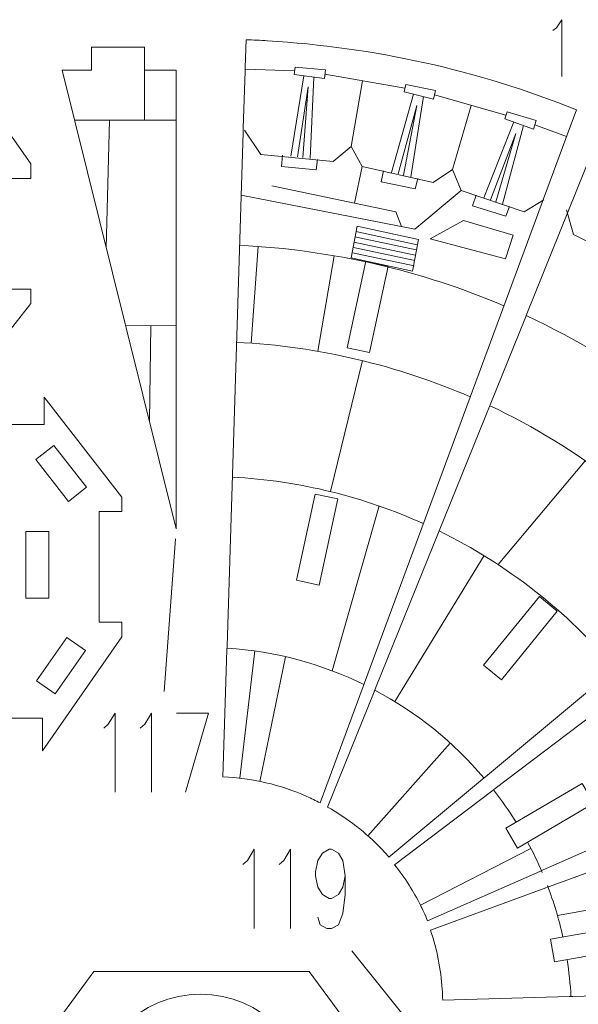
# Model space of a CAD drawing. Header units: millimetres. Extents: x -182 to 184, y -139 to 138.
# Tile 8 of 9: x 20 to 100, y -4 to 138. Entities that reach past the tile are written whole.
import ezdxf

# ---------------------------------------------------------------- set-up
doc = ezdxf.new("R2010")
doc.units = ezdxf.units.MM
doc.header["$MEASUREMENT"] = 0
doc.layers.add('Layer 1', color=7, linetype='Continuous')

msp = doc.modelspace()

# ---------------------------------------------------------------- linework, layer by layer
at = {"layer": 'Layer 1', "color": 1, "lineweight": 9}
for points, knots in [([(96.2469, 136.2355), (96.2469, 136.2355), (96.756, 136.6217), (96.756, 136.6217), (96.756, 136.6217), (96.756, 136.6217), (97.5275, 137.7921), (97.5275, 137.7921), (97.5275, 137.7921), (97.5275, 137.7921), (97.5275, 129.5997), (97.5275, 129.5997)], [0, 0, 0, 0, 0.25, 0.25, 0.25, 0.25, 0.5, 0.5, 0.5, 0.5, 1, 1, 1, 1]), ([(59.0401, 129.9048), (59.0401, 129.9048), (59.1814, 130.9631), (59.1814, 130.9631), (59.1814, 130.9631), (59.1814, 130.9631), (63.5161, 130.588), (63.5161, 130.588), (63.5161, 130.588), (63.5161, 130.588), (63.3922, 129.3233), (63.3922, 129.3233), (63.3922, 129.3233), (63.3922, 129.3233), (59.0401, 129.9048), (59.0401, 129.9048)], [0, 0, 0, 0, 0.2, 0.2, 0.2, 0.2, 0.4, 0.4, 0.4, 0.4, 0.6, 0.6, 0.6, 0.6, 1, 1, 1, 1]), ([(74.8278, 127.4335), (74.8278, 127.4335), (75.0843, 128.4699), (75.0843, 128.4699), (75.0843, 128.4699), (75.0843, 128.4699), (79.3517, 127.6218), (79.3517, 127.6218), (79.3517, 127.6218), (79.3517, 127.6218), (79.0899, 126.3783), (79.0899, 126.3783), (79.0899, 126.3783), (79.0899, 126.3783), (74.8278, 127.4335), (74.8278, 127.4335)], [0, 0, 0, 0, 0.2, 0.2, 0.2, 0.2, 0.4, 0.4, 0.4, 0.4, 0.6, 0.6, 0.6, 0.6, 1, 1, 1, 1]), ([(89.3055, 123.5554), (89.3055, 123.5554), (89.6672, 124.5599), (89.6672, 124.5599), (89.6672, 124.5599), (89.6672, 124.5599), (93.8248, 123.2773), (93.8248, 123.2773), (93.8248, 123.2773), (93.8248, 123.2773), (93.4365, 122.0673), (93.4365, 122.0673), (93.4365, 122.0673), (93.4365, 122.0673), (89.3055, 123.5554), (89.3055, 123.5554)], [0, 0, 0, 0, 0.2, 0.2, 0.2, 0.2, 0.4, 0.4, 0.4, 0.4, 0.6, 0.6, 0.6, 0.6, 1, 1, 1, 1]), ([(62.3878, 117.6951), (62.3878, 117.6951), (62.1836, 116.2122), (62.1836, 116.2122), (62.1836, 116.2122), (62.1836, 116.2122), (57.1853, 116.6811), (57.1853, 116.6811), (57.1853, 116.6811), (57.1853, 116.6811), (57.3404, 118.2818), (57.3404, 118.2818)], [0, 0, 0, 0, 0.25, 0.25, 0.25, 0.25, 0.5, 0.5, 0.5, 0.5, 1, 1, 1, 1]), ([(76.8166, 114.9304), (76.8166, 114.9304), (76.4509, 113.4788), (76.4509, 113.4788), (76.4509, 113.4788), (76.4509, 113.4788), (71.5342, 114.4929), (71.5342, 114.4929), (71.5342, 114.4929), (71.5342, 114.4929), (71.8639, 116.0669), (71.8639, 116.0669)], [0, 0, 0, 0, 0.25, 0.25, 0.25, 0.25, 0.5, 0.5, 0.5, 0.5, 1, 1, 1, 1]), ([(89.9976, 110.914), (89.9976, 110.914), (89.4846, 109.5077), (89.4846, 109.5077), (89.4846, 109.5077), (89.4846, 109.5077), (84.6983, 111.0221), (84.6983, 111.0221), (84.6983, 111.0221), (84.6983, 111.0221), (85.1881, 112.5539), (85.1881, 112.5539)], [0, 0, 0, 0, 0.25, 0.25, 0.25, 0.25, 0.5, 0.5, 0.5, 0.5, 1, 1, 1, 1]), ([(83.3745, 108.9039), (83.3745, 108.9039), (90.5444, 106.7849), (90.5444, 106.7849), (90.5444, 106.7849), (90.5444, 106.7849), (89.4299, 103.4017), (89.4299, 103.4017), (89.4299, 103.4017), (89.4299, 103.4017), (78.5907, 106.2535), (78.5907, 106.2535), (78.5907, 106.2535), (78.5907, 106.2535), (83.3745, 108.9039), (83.3745, 108.9039)], [0, 0, 0, 0, 0.2, 0.2, 0.2, 0.2, 0.4, 0.4, 0.4, 0.4, 0.6, 0.6, 0.6, 0.6, 1, 1, 1, 1]), ([(31.6323, 35.8834), (31.6323, 35.8834), (32.2902, 36.4371), (32.2902, 36.4371), (32.2902, 36.4371), (32.2902, 36.4371), (33.2722, 38.0656), (33.2722, 38.0656), (33.2722, 38.0656), (33.2722, 38.0656), (33.2722, 26.6662), (33.2722, 26.6662)], [0, 0, 0, 0, 0.25, 0.25, 0.25, 0.25, 0.5, 0.5, 0.5, 0.5, 1, 1, 1, 1]), ([(36.8662, 35.8834), (36.8662, 35.8834), (37.5241, 36.4371), (37.5241, 36.4371), (37.5241, 36.4371), (37.5241, 36.4371), (38.506, 38.0656), (38.506, 38.0656), (38.506, 38.0656), (38.506, 38.0656), (38.506, 26.6662), (38.506, 26.6662)], [0, 0, 0, 0, 0.25, 0.25, 0.25, 0.25, 0.5, 0.5, 0.5, 0.5, 1, 1, 1, 1]), ([(42.1099, 38.0656), (42.1099, 38.0656), (46.6858, 38.0656), (46.6858, 38.0656), (46.6858, 38.0656), (46.6858, 38.0656), (43.4159, 26.6662), (43.4159, 26.6662)], [0, 0, 0, 0, 0.33333333, 0.33333333, 0.33333333, 0.33333333, 1, 1, 1, 1]), ([(51.6416, 16.2825), (51.6416, 16.2825), (52.2995, 16.8362), (52.2995, 16.8362), (52.2995, 16.8362), (52.2995, 16.8362), (53.2815, 18.4647), (53.2815, 18.4647), (53.2815, 18.4647), (53.2815, 18.4647), (53.2815, 7.0651), (53.2815, 7.0651)], [0, 0, 0, 0, 0.25, 0.25, 0.25, 0.25, 0.5, 0.5, 0.5, 0.5, 1, 1, 1, 1]), ([(56.8755, 16.2825), (56.8755, 16.2825), (57.5334, 16.8362), (57.5334, 16.8362), (57.5334, 16.8362), (57.5334, 16.8362), (58.5153, 18.4647), (58.5153, 18.4647), (58.5153, 18.4647), (58.5153, 18.4647), (58.5153, 7.0651), (58.5153, 7.0651)], [0, 0, 0, 0, 0.25, 0.25, 0.25, 0.25, 0.5, 0.5, 0.5, 0.5, 1, 1, 1, 1]), ([(66.3711, 14.654), (66.3711, 14.654), (66.047, 13.0255), (66.047, 13.0255), (66.047, 13.0255), (66.047, 13.0255), (65.3891, 11.9507), (65.3891, 11.9507), (65.3891, 11.9507), (65.3891, 11.9507), (64.4071, 11.397), (64.4071, 11.397), (64.4071, 11.397), (64.4071, 11.397), (64.0831, 11.397), (64.0831, 11.397), (64.0831, 11.397), (64.0831, 11.397), (63.1011, 11.9507), (63.1011, 11.9507), (63.1011, 11.9507), (63.1011, 11.9507), (62.4432, 13.0255), (62.4432, 13.0255), (62.4432, 13.0255), (62.4432, 13.0255), (62.1192, 14.654), (62.1192, 14.654), (62.1192, 14.654), (62.1192, 14.654), (62.1192, 15.2076), (62.1192, 15.2076), (62.1192, 15.2076), (62.1192, 15.2076), (62.4432, 16.8362), (62.4432, 16.8362), (62.4432, 16.8362), (62.4432, 16.8362), (63.1011, 17.9109), (63.1011, 17.9109), (63.1011, 17.9109), (63.1011, 17.9109), (64.0831, 18.4647), (64.0831, 18.4647), (64.0831, 18.4647), (64.0831, 18.4647), (64.4071, 18.4647), (64.4071, 18.4647), (64.4071, 18.4647), (64.4071, 18.4647), (65.3891, 17.9109), (65.3891, 17.9109), (65.3891, 17.9109), (65.3891, 17.9109), (66.047, 16.8362), (66.047, 16.8362), (66.047, 16.8362), (66.047, 16.8362), (66.3711, 14.654), (66.3711, 14.654), (66.3711, 14.654), (66.3711, 14.654), (66.3711, 11.9507), (66.3711, 11.9507), (66.3711, 11.9507), (66.3711, 11.9507), (66.047, 9.2311), (66.047, 9.2311), (66.047, 9.2311), (66.047, 9.2311), (65.3891, 7.6026), (65.3891, 7.6026), (65.3891, 7.6026), (65.3891, 7.6026), (64.4071, 7.0651), (64.4071, 7.0651), (64.4071, 7.0651), (64.4071, 7.0651), (63.7493, 7.0651), (63.7493, 7.0651), (63.7493, 7.0651), (63.7493, 7.0651), (62.7673, 7.6026), (62.7673, 7.6026), (62.7673, 7.6026), (62.7673, 7.6026), (62.4432, 8.6937), (62.4432, 8.6937)], [0, 0, 0, 0, 0.04347826, 0.04347826, 0.04347826, 0.04347826, 0.08695652, 0.08695652, 0.08695652, 0.08695652, 0.13043478, 0.13043478, 0.13043478, 0.13043478, 0.17391304, 0.17391304, 0.17391304, 0.17391304, 0.2173913, 0.2173913, 0.2173913, 0.2173913, 0.26086957, 0.26086957, 0.26086957, 0.26086957, 0.30434783, 0.30434783, 0.30434783, 0.30434783, 0.34782609, 0.34782609, 0.34782609, 0.34782609, 0.39130435, 0.39130435, 0.39130435, 0.39130435, 0.43478261, 0.43478261, 0.43478261, 0.43478261, 0.47826087, 0.47826087, 0.47826087, 0.47826087, 0.52173913, 0.52173913, 0.52173913, 0.52173913, 0.56521739, 0.56521739, 0.56521739, 0.56521739, 0.60869565, 0.60869565, 0.60869565, 0.60869565, 0.65217391, 0.65217391, 0.65217391, 0.65217391, 0.69565217, 0.69565217, 0.69565217, 0.69565217, 0.73913043, 0.73913043, 0.73913043, 0.73913043, 0.7826087, 0.7826087, 0.7826087, 0.7826087, 0.82608696, 0.82608696, 0.82608696, 0.82608696, 0.86956522, 0.86956522, 0.86956522, 0.86956522, 0.91304348, 0.91304348, 0.91304348, 0.91304348, 1, 1, 1, 1]), ([(67.3192, 3.8763), (67.3192, 3.8763), (76.6326, -7.7653), (76.6326, -7.7653), (76.6326, -7.7653), (76.6326, -7.7653), (109.9947, -7.8283), (109.9947, -7.8283)], [0, 0, 0, 0, 0.33333333, 0.33333333, 0.33333333, 0.33333333, 1, 1, 1, 1]), ([(45.5543, -2.3951), (54.2757, -2.3951), (61.3459, -9.4653), (61.3459, -18.1867), (61.3459, -18.1867), (61.3459, -26.9081), (54.2757, -33.9783), (45.5543, -33.9783), (45.5543, -33.9783), (36.8329, -33.9783), (29.7627, -26.9081), (29.7627, -18.1867), (29.7627, -18.1867), (29.7627, -9.4653), (36.8329, -2.3951), (45.5543, -2.3951)], [0, 0, 0, 0, 0.2, 0.2, 0.2, 0.2, 0.4, 0.4, 0.4, 0.4, 0.6, 0.6, 0.6, 0.6, 1, 1, 1, 1])]:
    msp.add_open_spline(points, degree=3, knots=knots, dxfattribs=at)
at = {"layer": 'Layer 1', "lineweight": 9}
for points, knots in [([(98.293, 121.2487), (98.293, 121.2487), (99.6167, 124.83), (99.6167, 124.83), (99.6167, 124.83), (85.4492, 130.5595), (70.4513, 133.8253), (55.199, 134.7612), (55.199, 134.7612), (54.1692, 134.8206), (53.1385, 134.8787), (52.1068, 134.9189), (52.1068, 134.9189), (52.1068, 134.9189), (51.9818, 130.9391), (51.9818, 130.9391)], [0, 0, 0, 0, 0.2, 0.2, 0.2, 0.2, 0.4, 0.4, 0.4, 0.4, 0.6, 0.6, 0.6, 0.6, 1, 1, 1, 1]), ([(3.3919, 87.1866), (3.3919, 87.1866), (3.3919, 86.5033), (3.3919, 86.5033), (3.3919, 86.5033), (3.3919, 86.5033), (9.6212, 86.5033), (9.6212, 86.5033), (9.6212, 86.5033), (9.6212, 86.5033), (9.6212, 82.5806), (9.6212, 82.5806), (9.6212, 82.5806), (9.6212, 82.5806), (9.8434, 82.5806), (9.8434, 82.5806), (9.8434, 82.5806), (9.8434, 82.5806), (21.1411, 96.9748), (21.1411, 96.9748), (21.1411, 96.9748), (21.1411, 96.9748), (21.1411, 99.0103), (21.1411, 99.0103), (21.1411, 99.0103), (21.1411, 99.0103), (17.8463, 99.0103), (17.8463, 99.0103), (17.8463, 99.0103), (17.8463, 99.0103), (17.8463, 114.9457), (17.8463, 114.9457), (17.8463, 114.9457), (17.8463, 114.9457), (21.1411, 114.9457), (21.1411, 114.9457), (21.1411, 114.9457), (21.1411, 114.9457), (21.1411, 117.0638), (21.1411, 117.0638), (21.1411, 117.0638), (21.1411, 117.0638), (9.6212, 133.4456), (9.6212, 133.4456), (9.6212, 133.4456), (9.6212, 133.4456), (9.6212, 128.7665), (9.6212, 128.7665), (9.6212, 128.7665), (9.6212, 128.7665), (3.3919, 128.7665), (3.3919, 128.7665), (3.3919, 128.7665), (3.3919, 128.7665), (3.3919, 127.8864), (3.3919, 127.8864)], [0, 0, 0, 0, 0.06666667, 0.06666667, 0.06666667, 0.06666667, 0.13333333, 0.13333333, 0.13333333, 0.13333333, 0.2, 0.2, 0.2, 0.2, 0.26666667, 0.26666667, 0.26666667, 0.26666667, 0.33333333, 0.33333333, 0.33333333, 0.33333333, 0.4, 0.4, 0.4, 0.4, 0.46666667, 0.46666667, 0.46666667, 0.46666667, 0.53333333, 0.53333333, 0.53333333, 0.53333333, 0.6, 0.6, 0.6, 0.6, 0.66666667, 0.66666667, 0.66666667, 0.66666667, 0.73333333, 0.73333333, 0.73333333, 0.73333333, 0.8, 0.8, 0.8, 0.8, 0.86666667, 0.86666667, 0.86666667, 0.86666667, 1, 1, 1, 1]), ([(37.5076, 132.4579), (37.5076, 132.4579), (37.5076, 133.8278), (37.5076, 133.8278), (37.5076, 133.8278), (37.5076, 133.8278), (29.8876, 133.8278), (29.8876, 133.8278), (29.8876, 133.8278), (29.8876, 133.8278), (29.8876, 132.4579), (29.8876, 132.4579)], [0, 0, 0, 0, 0.25, 0.25, 0.25, 0.25, 0.5, 0.5, 0.5, 0.5, 1, 1, 1, 1]), ([(29.8876, 131.8957), (29.8876, 131.8957), (29.8876, 130.5258), (29.8876, 130.5258), (29.8876, 130.5258), (29.8876, 130.5258), (25.651, 130.5258), (25.651, 130.5258), (25.651, 130.5258), (25.651, 130.5258), (34.7308, 94.0291), (34.7308, 94.0291)], [0, 0, 0, 0, 0.25, 0.25, 0.25, 0.25, 0.5, 0.5, 0.5, 0.5, 1, 1, 1, 1]), ([(42.0624, 98.8461), (42.0624, 98.8461), (42.0624, 130.5258), (42.0624, 130.5258), (42.0624, 130.5258), (42.0624, 130.5258), (37.5076, 130.5258), (37.5076, 130.5258), (37.5076, 130.5258), (37.5076, 130.5258), (37.5076, 131.8957), (37.5076, 131.8957)], [0, 0, 0, 0, 0.25, 0.25, 0.25, 0.25, 0.5, 0.5, 0.5, 0.5, 1, 1, 1, 1]), ([(69.861, 89.9088), (69.861, 89.9088), (66.6345, 90.6086), (66.6345, 90.6086), (66.6345, 90.6086), (66.6345, 90.6086), (69.3312, 103.0414), (69.3312, 103.0414), (69.3312, 103.0414), (69.3312, 103.0414), (72.5576, 102.3416), (72.5576, 102.3416), (72.5576, 102.3416), (72.5576, 102.3416), (69.861, 89.9088), (69.861, 89.9088)], [0, 0, 0, 0, 0.2, 0.2, 0.2, 0.2, 0.4, 0.4, 0.4, 0.4, 0.6, 0.6, 0.6, 0.6, 1, 1, 1, 1]), ([(34.8666, 93.4834), (34.8666, 93.4834), (42.0624, 64.5594), (42.0624, 64.5594), (42.0624, 64.5594), (42.0624, 64.5594), (42.0624, 98.2839), (42.0624, 98.2839)], [0, 0, 0, 0, 0.33333333, 0.33333333, 0.33333333, 0.33333333, 1, 1, 1, 1]), ([(17.0595, 38.5685), (17.0595, 38.5685), (17.0595, 37.3079), (17.0595, 37.3079), (17.0595, 37.3079), (17.0595, 37.3079), (22.8336, 37.3079), (22.8336, 37.3079), (22.8336, 37.3079), (22.8336, 37.3079), (22.8336, 32.6288), (22.8336, 32.6288), (22.8336, 32.6288), (22.8336, 32.6288), (34.2494, 49.0106), (34.2494, 49.0106), (34.2494, 49.0106), (34.2494, 49.0106), (34.2494, 51.1287), (34.2494, 51.1287), (34.2494, 51.1287), (34.2494, 51.1287), (30.985, 51.1287), (30.985, 51.1287), (30.985, 51.1287), (30.985, 51.1287), (30.985, 57.5112), (30.985, 57.5112), (30.985, 57.5112), (30.985, 57.5112), (30.985, 67.0641), (30.985, 67.0641), (30.985, 67.0641), (30.985, 67.0641), (34.2494, 67.0641), (34.2494, 67.0641), (34.2494, 67.0641), (34.2494, 67.0641), (34.2494, 69.0996), (34.2494, 69.0996), (34.2494, 69.0996), (34.2494, 69.0996), (23.0538, 83.4938), (23.0538, 83.4938), (23.0538, 83.4938), (23.0538, 83.4938), (23.0538, 79.5711), (23.0538, 79.5711), (23.0538, 79.5711), (23.0538, 79.5711), (17.0595, 79.5711), (17.0595, 79.5711), (17.0595, 79.5711), (17.0595, 79.5711), (17.0595, 78.7878), (17.0595, 78.7878)], [0, 0, 0, 0, 0.06666667, 0.06666667, 0.06666667, 0.06666667, 0.13333333, 0.13333333, 0.13333333, 0.13333333, 0.2, 0.2, 0.2, 0.2, 0.26666667, 0.26666667, 0.26666667, 0.26666667, 0.33333333, 0.33333333, 0.33333333, 0.33333333, 0.4, 0.4, 0.4, 0.4, 0.46666667, 0.46666667, 0.46666667, 0.46666667, 0.53333333, 0.53333333, 0.53333333, 0.53333333, 0.6, 0.6, 0.6, 0.6, 0.66666667, 0.66666667, 0.66666667, 0.66666667, 0.73333333, 0.73333333, 0.73333333, 0.73333333, 0.8, 0.8, 0.8, 0.8, 0.86666667, 0.86666667, 0.86666667, 0.86666667, 1, 1, 1, 1]), ([(26.552, 68.5055), (26.552, 68.5055), (21.8586, 74.5085), (21.8586, 74.5085), (21.8586, 74.5085), (21.8586, 74.5085), (24.4599, 76.5423), (24.4599, 76.5423), (24.4599, 76.5423), (24.4599, 76.5423), (29.1533, 70.5393), (29.1533, 70.5393), (29.1533, 70.5393), (29.1533, 70.5393), (26.552, 68.5055), (26.552, 68.5055)], [0, 0, 0, 0, 0.2, 0.2, 0.2, 0.2, 0.4, 0.4, 0.4, 0.4, 0.6, 0.6, 0.6, 0.6, 1, 1, 1, 1]), ([(62.6061, 56.4589), (62.6061, 56.4589), (59.3796, 57.1587), (59.3796, 57.1587), (59.3796, 57.1587), (59.3796, 57.1587), (62.0668, 69.5483), (62.0668, 69.5483), (62.0668, 69.5483), (62.0668, 69.5483), (65.2933, 68.8485), (65.2933, 68.8485), (65.2933, 68.8485), (65.2933, 68.8485), (62.6061, 56.4589), (62.6061, 56.4589)], [0, 0, 0, 0, 0.2, 0.2, 0.2, 0.2, 0.4, 0.4, 0.4, 0.4, 0.6, 0.6, 0.6, 0.6, 1, 1, 1, 1]), ([(23.7204, 64.1493), (23.7204, 64.1493), (23.7204, 54.601), (23.7204, 54.601), (23.7204, 54.601), (23.7204, 54.601), (20.4184, 54.601), (20.4184, 54.601), (20.4184, 54.601), (20.4184, 54.601), (20.4184, 64.1493), (20.4184, 64.1493), (20.4184, 64.1493), (20.4184, 64.1493), (23.7204, 64.1493), (23.7204, 64.1493)], [0, 0, 0, 0, 0.2, 0.2, 0.2, 0.2, 0.4, 0.4, 0.4, 0.4, 0.6, 0.6, 0.6, 0.6, 1, 1, 1, 1]), ([(88.836, 42.8314), (88.836, 42.8314), (86.2579, 44.9286), (86.2579, 44.9286), (86.2579, 44.9286), (86.2579, 44.9286), (94.2983, 54.8126), (94.2983, 54.8126), (94.2983, 54.8126), (94.2983, 54.8126), (96.8763, 52.7155), (96.8763, 52.7155), (96.8763, 52.7155), (96.8763, 52.7155), (88.836, 42.8314), (88.836, 42.8314)], [0, 0, 0, 0, 0.2, 0.2, 0.2, 0.2, 0.4, 0.4, 0.4, 0.4, 0.6, 0.6, 0.6, 0.6, 1, 1, 1, 1]), ([(29.0239, 47.0486), (29.0239, 47.0486), (24.6456, 40.812), (24.6456, 40.812), (24.6456, 40.812), (24.6456, 40.812), (21.9431, 42.7092), (21.9431, 42.7092), (21.9431, 42.7092), (21.9431, 42.7092), (26.3213, 48.9458), (26.3213, 48.9458), (26.3213, 48.9458), (26.3213, 48.9458), (29.0239, 47.0486), (29.0239, 47.0486)], [0, 0, 0, 0, 0.2, 0.2, 0.2, 0.2, 0.4, 0.4, 0.4, 0.4, 0.6, 0.6, 0.6, 0.6, 1, 1, 1, 1]), ([(68.9628, 41.8935), (68.9628, 41.8935), (62.7715, 25.1425), (62.7715, 25.1425), (62.7715, 25.1425), (62.1393, 25.4548), (61.4979, 25.7932), (60.8484, 26.0673), (60.8484, 26.0673), (57.0424, 27.7502), (52.948, 28.7115), (48.7777, 28.8941)], [0, 0, 0, 0, 0.25, 0.25, 0.25, 0.25, 0.5, 0.5, 0.5, 0.5, 1, 1, 1, 1]), ([(86.1046, 28.5403), (86.1046, 28.5403), (72.6659, 17.3435), (72.6659, 17.3435), (72.6659, 17.3435), (72.3425, 17.7137), (71.9818, 18.1092), (71.6426, 18.4647), (71.6426, 18.4647), (69.3573, 20.8573), (66.7274, 22.9006), (63.8385, 24.5244)], [0, 0, 0, 0, 0.25, 0.25, 0.25, 0.25, 0.5, 0.5, 0.5, 0.5, 1, 1, 1, 1]), ([(91.1616, 18.6469), (91.1616, 18.6469), (89.489, 21.494), (89.489, 21.494), (89.489, 21.494), (89.489, 21.494), (100.4393, 27.9268), (100.4393, 27.9268), (100.4393, 27.9268), (100.4393, 27.9268), (102.1118, 25.0798), (102.1118, 25.0798), (102.1118, 25.0798), (102.1118, 25.0798), (91.1616, 18.6469), (91.1616, 18.6469)], [0, 0, 0, 0, 0.2, 0.2, 0.2, 0.2, 0.4, 0.4, 0.4, 0.4, 0.6, 0.6, 0.6, 0.6, 1, 1, 1, 1]), ([(94.3463, 15.2577), (94.3463, 15.2577), (78.2147, 8.1742), (78.2147, 8.1742), (78.2147, 8.1742), (78.0399, 8.5966), (77.8569, 9.0159), (77.6658, 9.431), (77.6658, 9.431), (77.5105, 9.7681), (77.3491, 10.1028), (77.1824, 10.4347)], [0, 0, 0, 0, 0.25, 0.25, 0.25, 0.25, 0.5, 0.5, 0.5, 0.5, 1, 1, 1, 1]), ([(96.4881, 2.2688), (96.4881, 2.2688), (95.9166, 5.5352), (95.9166, 5.5352), (95.9166, 5.5352), (95.9166, 5.5352), (108.4574, 7.7291), (108.4574, 7.7291), (108.4574, 7.7291), (108.4574, 7.7291), (109.0288, 4.4627), (109.0288, 4.4627), (109.0288, 4.4627), (109.0288, 4.4627), (96.4881, 2.2688), (96.4881, 2.2688)], [0, 0, 0, 0, 0.2, 0.2, 0.2, 0.2, 0.4, 0.4, 0.4, 0.4, 0.6, 0.6, 0.6, 0.6, 1, 1, 1, 1]), ([(98.5606, -2.7087), (98.5606, -2.7087), (80.3906, -3.2385), (80.3906, -3.2385), (80.3906, -3.2385), (80.3802, -2.7189), (80.3594, -2.1997), (80.3283, -1.6814), (80.3283, -1.6814), (80.1351, 1.2213), (79.5649, 4.0896), (78.6307, 6.8491)], [0, 0, 0, 0, 0.25, 0.25, 0.25, 0.25, 0.5, 0.5, 0.5, 0.5, 1, 1, 1, 1]), ([(67.9165, -9.5503), (67.9165, -9.5503), (67.9165, -8.2196), (67.9165, -8.2196), (67.9165, -8.2196), (67.9165, -8.2196), (61.1994, 0.8918), (61.1994, 0.8918), (61.1994, 0.8918), (61.1994, 0.8918), (30.2227, 0.8918), (30.2227, 0.8918), (30.2227, 0.8918), (30.2227, 0.8918), (23.1921, -8.6448), (23.1921, -8.6448), (23.1921, -8.6448), (23.1921, -8.6448), (23.1921, -9.5503), (23.1921, -9.5503)], [0, 0, 0, 0, 0.16666667, 0.16666667, 0.16666667, 0.16666667, 0.33333333, 0.33333333, 0.33333333, 0.33333333, 0.5, 0.5, 0.5, 0.5, 0.66666667, 0.66666667, 0.66666667, 0.66666667, 1, 1, 1, 1])]:
    msp.add_open_spline(points, degree=3, knots=knots, dxfattribs=at)
at = {"layer": 'Layer 1', "color": 1, "lineweight": 9}
for points in [[(29.8875, 131.8957), (29.8875, 131.8957), (29.8877, 132.4579), (29.8877, 132.4579)], [(37.5075, 131.8957), (37.5075, 131.8957), (37.5077, 132.4579), (37.5077, 132.4579)], [(51.9643, 130.3771), (51.9643, 130.3771), (51.9819, 130.9391), (51.9819, 130.9391)], [(58.5317, 118.161), (58.5317, 118.161), (60.4346, 129.7185), (60.4346, 129.7185)], [(61.88, 129.5253), (61.88, 129.5253), (61.3365, 117.8336), (61.3365, 117.8336)], [(73.0348, 115.8162), (73.0348, 115.8162), (76.1934, 127.0954), (76.1934, 127.0954)], [(77.609, 126.745), (77.609, 126.745), (75.7868, 115.1833), (75.7868, 115.1833)], [(51.6887, 121.6043), (51.6887, 121.6043), (51.7065, 122.1663), (51.7065, 122.1663)], [(86.327, 112.1841), (86.327, 112.1841), (90.6291, 123.0786), (90.6291, 123.0786)], [(92.0011, 122.5844), (92.0011, 122.5844), (88.9993, 111.2714), (88.9993, 111.2714)], [(98.0985, 120.7212), (98.0985, 120.7212), (98.2927, 121.2488), (98.2927, 121.2488)], [(54.2205, 118.4189), (54.2205, 118.4189), (64.628, 117.3717), (64.628, 117.3717)], [(68.7889, 116.6668), (68.7889, 116.6668), (79.0079, 114.3633), (79.0079, 114.3633)], [(83.0662, 113.2064), (83.0662, 113.2064), (92.0907, 110.138), (92.0907, 110.138)], [(94.6929, 111.5084), (94.6929, 111.5084), (94.8879, 112.0356), (94.8879, 112.0356)], [(68.0735, 108.0739), (68.0735, 108.0739), (67.2065, 103.5294), (67.2065, 103.5294)], [(99.2178, 106.9149), (99.2178, 106.9149), (107.4096, 102.7973), (107.4096, 102.7973)], [(76.9122, 106.1808), (76.9122, 106.1808), (76.0451, 101.6363), (76.0451, 101.6363)], [(42.0625, 98.2839), (42.0625, 98.2839), (42.0623, 98.8461), (42.0623, 98.8461)], [(92.2815, 94.965), (92.2815, 94.965), (92.4919, 95.4864), (92.4919, 95.4864)], [(34.8545, 93.4807), (34.8545, 93.4807), (34.7331, 94.0297), (34.7331, 94.0297)], [(40.3296, 41.1537), (40.3296, 41.1537), (41.9545, 63.1023), (41.9545, 63.1023)], [(49.3502, 47.1305), (49.3502, 47.1305), (49.368, 47.6925), (49.368, 47.6925)], [(68.9627, 41.8935), (68.9627, 41.8935), (69.1577, 42.4207), (69.1577, 42.4207)], [(70.5293, 41.0941), (70.5293, 41.0941), (70.7397, 41.6155), (70.7397, 41.6155)], [(86.1046, 28.5404), (86.1046, 28.5404), (86.5366, 28.9002), (86.5366, 28.9002)], [(87.4826, 26.846), (87.4826, 26.846), (87.9306, 27.1856), (87.9306, 27.1856)], [(94.3462, 15.2577), (94.3462, 15.2577), (94.861, 15.4837), (94.861, 15.4837)], [(95.2394, 12.9472), (95.2394, 12.9472), (95.7748, 13.1186), (95.7748, 13.1186)], [(98.5606, -2.7088), (98.5606, -2.7088), (99.1226, -2.6922), (99.1226, -2.6922)]]:
    msp.add_open_spline(points, degree=3, dxfattribs=at)
at = {"layer": 'Layer 1', "color": 5, "lineweight": 9}
for points in [[(37.5076, 130.5258), (37.5076, 130.5258), (37.5076, 123.3341), (37.5076, 123.3341)], [(59.1108, 130.434), (59.1108, 130.434), (51.9731, 130.6581), (51.9731, 130.6581)], [(74.9561, 127.9517), (74.9561, 127.9517), (63.4542, 129.9556), (63.4542, 129.9556)], [(68.8805, 128.9805), (68.8805, 128.9805), (67.2148, 119.5552), (67.2148, 119.5552)], [(89.4864, 124.0576), (89.4864, 124.0576), (79.2208, 127), (79.2208, 127)], [(84.5075, 125.4358), (84.5075, 125.4358), (81.8184, 116.25), (81.8184, 116.25)], [(27.4402, 123.3341), (27.4402, 123.3341), (42.0624, 123.3341), (42.0624, 123.3341)], [(32.4614, 123.3341), (32.4614, 123.3341), (32.0052, 104.9852), (32.0052, 104.9852)], [(51.8856, 121.9123), (51.8856, 121.9123), (54.2205, 118.4189), (54.2205, 118.4189)], [(93.6306, 122.6723), (93.6306, 122.6723), (98.1956, 120.985), (98.1956, 120.985)], [(68.7889, 116.6668), (68.7889, 116.6668), (67.6958, 111.4056), (67.6958, 111.4056)], [(94.9557, 111.872), (94.9557, 111.872), (92.0907, 110.138), (92.0907, 110.138)], [(98.219, 110.466), (98.219, 110.466), (99.2178, 106.9149), (99.2178, 106.9149)], [(68.0735, 108.0739), (68.0735, 108.0739), (76.9122, 106.1808), (76.9122, 106.1808)], [(67.743, 106.5679), (67.743, 106.5679), (76.5816, 104.6748), (76.5816, 104.6748)], [(67.9003, 107.3226), (67.9003, 107.3226), (76.7389, 105.4295), (76.7389, 105.4295)], [(51.1779, 105.3344), (64.6158, 104.6857), (77.4276, 101.6497), (89.1982, 96.6421)], [(53.8426, 105.174), (53.8426, 105.174), (52.8373, 91.264), (52.8373, 91.264)], [(67.54, 105.0346), (67.54, 105.0346), (76.3787, 103.1415), (76.3787, 103.1415)], [(67.6124, 105.8076), (67.6124, 105.8076), (76.451, 103.9145), (76.451, 103.9145)], [(64.7888, 103.8374), (64.7888, 103.8374), (62.4112, 90.0937), (62.4112, 90.0937)], [(67.2065, 103.5294), (67.2065, 103.5294), (76.0451, 101.6363), (76.0451, 101.6363)], [(67.4331, 104.2692), (67.4331, 104.2692), (76.2717, 102.3762), (76.2717, 102.3762)], [(92.3867, 95.2257), (107.2811, 88.3258), (120.3903, 78.2244), (130.8305, 65.8049)], [(42.0624, 93.8098), (42.0624, 93.8098), (34.7939, 93.7758), (34.7939, 93.7758)], [(38.4282, 93.7928), (38.4282, 93.7928), (38.2021, 80.0763), (38.2021, 80.0763)], [(50.7401, 91.393), (62.6355, 90.789), (73.9665, 88.0457), (84.3559, 83.5406)], [(68.8439, 88.7543), (68.8439, 88.7543), (64.2434, 69.9112), (64.2434, 69.9112)], [(87.1566, 82.2729), (99.9073, 76.2553), (111.1381, 67.5459), (120.1161, 56.8779)], [(100.8954, 74.355), (100.8954, 74.355), (88.3705, 59.4096), (88.3705, 59.4096)], [(50.1314, 72.0055), (59.8814, 71.4616), (69.1524, 69.122), (77.6185, 65.3121)], [(71.2492, 67.8451), (71.2492, 67.8451), (64.4808, 44.134), (64.4808, 44.134)], [(79.8794, 64.2504), (89.6515, 59.4679), (98.2733, 52.6967), (105.2171, 44.4643)], [(86.3361, 60.7009), (86.3361, 60.7009), (73.4837, 39.7276), (73.4837, 39.7276)], [(49.3591, 47.4115), (56.3881, 46.9379), (63.0429, 45.0986), (69.0602, 42.1571)], [(53.3649, 46.9895), (53.3649, 46.9895), (51.2167, 28.6978), (51.2167, 28.6978)], [(57.7706, 46.1647), (57.7706, 46.1647), (54.0733, 28.2364), (54.0733, 28.2364)], [(70.6345, 41.3548), (76.6387, 38.1676), (81.9598, 33.8638), (86.3206, 28.7203)], [(81.4802, 33.7285), (81.4802, 33.7285), (69.6475, 20.3876), (69.6475, 20.3876)], [(87.7066, 27.0158), (88.8694, 25.524), (89.9547, 23.9686), (90.9559, 22.3556)], [(77.1825, 10.4347), (77.1825, 10.4347), (93.0833, 18.5956), (93.0833, 18.5956)], [(92.6094, 19.4975), (93.3704, 18.0824), (94.0693, 16.6288), (94.7022, 15.1405)], [(95.4603, 13.2582), (96.3713, 10.8645), (97.1146, 8.3878), (97.6756, 5.8429)], [(96.8905, 8.9524), (96.8905, 8.9524), (121.1911, 13.2961), (121.1911, 13.2961)], [(98.2877, 2.5835), (98.5576, 0.8486), (98.7437, -0.9143), (98.8416, -2.7005)]]:
    msp.add_open_spline(points, degree=3, dxfattribs=at)
at = {"layer": 'Layer 1', "lineweight": 9}
for points in [[(51.9642, 130.3772), (51.9642, 130.3772), (51.7064, 122.1663), (51.7064, 122.1663)], [(51.6887, 121.6043), (51.6887, 121.6043), (49.3679, 47.6925), (49.3679, 47.6925)], [(94.8878, 112.0356), (94.8878, 112.0356), (98.0981, 120.7213), (98.0981, 120.7213)], [(102.0007, 119.0351), (102.0007, 119.0351), (92.492, 95.4863), (92.492, 95.4863)], [(69.1576, 42.4207), (69.1576, 42.4207), (94.6929, 111.5084), (94.6929, 111.5084)], [(92.2815, 94.965), (92.2815, 94.965), (70.7397, 41.6155), (70.7397, 41.6155)], [(86.5366, 28.9002), (86.5366, 28.9002), (130.6145, 65.6249), (130.6145, 65.6249)], [(133.6573, 61.8412), (133.6573, 61.8412), (87.9306, 27.1856), (87.9306, 27.1856)], [(49.3503, 47.1305), (49.3503, 47.1305), (48.7777, 28.8941), (48.7777, 28.8941)], [(70.5292, 41.0942), (70.5292, 41.0942), (63.8385, 24.5244), (63.8385, 24.5244)], [(94.861, 15.4837), (94.861, 15.4837), (147.4039, 38.5557), (147.4039, 38.5557)], [(149.7055, 32.8385), (149.7055, 32.8385), (95.775, 13.1181), (95.775, 13.1181)], [(87.4826, 26.846), (87.4826, 26.846), (73.4801, 16.2337), (73.4801, 16.2337)], [(75.5567, 13.3093), (74.917, 14.3205), (74.2238, 15.2968), (73.4801, 16.2337)], [(77.1824, 10.4347), (76.688, 11.419), (76.1455, 12.3782), (75.5567, 13.3092)], [(95.2465, 12.9249), (95.2465, 12.9249), (78.6307, 6.8491), (78.6307, 6.8491)], [(99.1226, -2.6923), (99.1226, -2.6923), (156.4782, -1.0193), (156.4782, -1.0193)]]:
    msp.add_open_spline(points, degree=3, dxfattribs=at)
at = {"layer": 'Layer 1', "color": 5, "lineweight": 9}
for points in [[(59.5044, 118.0543), (59.5044, 118.0543), (61.0653, 128.1451), (61.0653, 128.1451), (61.0653, 128.1451), (61.0653, 128.1451), (60.2977, 117.9619), (60.2977, 117.9619)], [(73.9899, 115.6035), (73.9899, 115.6035), (76.6478, 125.4624), (76.6478, 125.4624), (76.6478, 125.4624), (76.6478, 125.4624), (74.7683, 115.4247), (74.7683, 115.4247)], [(87.2552, 111.8743), (87.2552, 111.8743), (90.9131, 121.4074), (90.9131, 121.4074), (90.9131, 121.4074), (90.9131, 121.4074), (88.0111, 111.6163), (88.0111, 111.6163)], [(64.628, 117.3717), (64.628, 117.3717), (67.2148, 119.5553), (67.2148, 119.5553), (67.2148, 119.5553), (67.2148, 119.5553), (68.7888, 116.6669), (68.7888, 116.6669)], [(79.0078, 114.3633), (79.0078, 114.3633), (81.8184, 116.2501), (81.8184, 116.2501), (81.8184, 116.2501), (81.8184, 116.2501), (83.0662, 113.2065), (83.0662, 113.2065)], [(55.8254, 113.8718), (55.8254, 113.8718), (73.6399, 110.1707), (73.6399, 110.1707), (73.6399, 110.1707), (73.6399, 110.1707), (74.4467, 108.0488), (74.4467, 108.0488)], [(51.4046, 112.5539), (51.4046, 112.5539), (76.3631, 107.6549), (76.3631, 107.6549), (76.3631, 107.6549), (76.3631, 107.6549), (83.0662, 113.2064), (83.0662, 113.2064)]]:
    msp.add_open_spline(points, degree=3, knots=[0, 0, 0, 0, 0.33333333, 0.33333333, 0.33333333, 0.33333333, 1, 1, 1, 1], dxfattribs=at)

doc.saveas('drawing.dxf')
